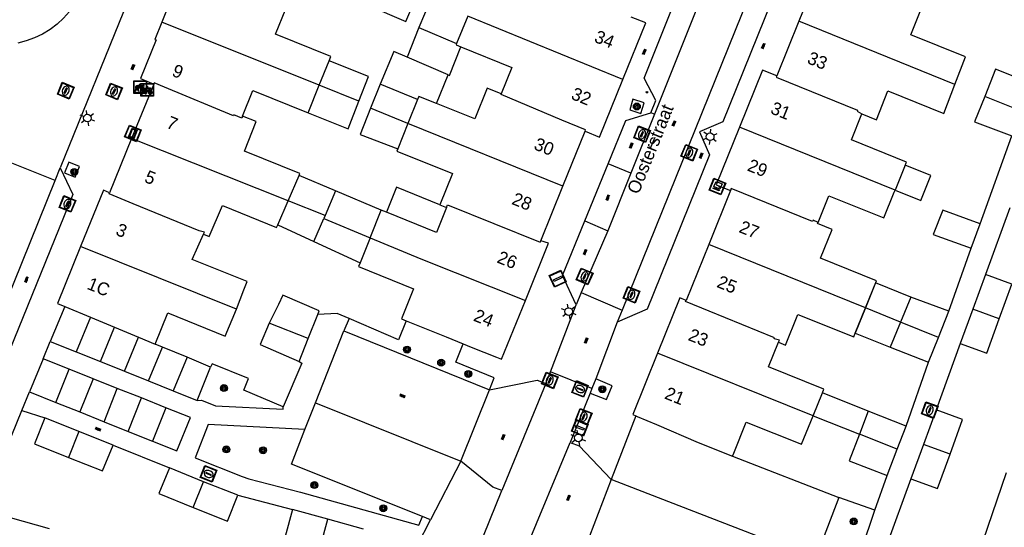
# Model space of a CAD drawing. Header units: metres. Extents: x 93870 to 95789, y 463036 to 464040.
# Tile 222 of 256: x 94705 to 94782, y 463645 to 463685. Entities that reach past the tile are written whole.
import ezdxf
from ezdxf.enums import TextEntityAlignment as Align

# ---------------------------------------------------------------- set-up
doc = ezdxf.new("R2010")
doc.units = ezdxf.units.M
doc.header["$LTSCALE"] = 25.4
for name, color, linetype in [('B_BEBOUWINGSGRENS_0', 1, 'Continuous'), ('B_LUIFEL_1', 200, 'Continuous'), ('B_TUSSENMUUR_0', 7, 'Continuous'), ('G_GRENS_ALGEMEEN_0', 7, 'Continuous'), ('Q_BOOM_0', 3, 'Continuous'), ('Q_CAI-KAST_0', 10, 'Continuous'), ('Q_FIETSENREK_0', 6, 'Continuous'), ('Q_INSPECTIE_OF_RIOOLPUT_0', 253, 'Continuous'), ('Q_KOLK_0', 254, 'Continuous'), ('Q_LICHTMAST_0', 2, 'Continuous'), ('Q_STRAATNAAMBORD_0', 7, 'Continuous'), ('Q_VERKEERSBORDPAAL_0', 40, 'Continuous'), ('S_GBKN_SYMBOOL_OV_GROOT_0', 7, 'Continuous'), ('T_HEK_0', 57, 'Continuous'), ('T_MUUR_30CM_0', 10, 'Continuous'), ('V_WEGGRENS_0', 7, 'Continuous'), ('Z_GBKN_HUISNUMMER_0', 252, 'Continuous'), ('Z_STRAATNAAM_0', 252, 'Continuous')]:
    doc.layers.add(name, color=color, linetype=linetype)
doc.layers.add('Q_AFSLUITPAAL_0', color=7, linetype='Continuous', true_color=0xf86a3a)
doc.layers.add('Q_PAALTJE_0', color=7, linetype='Continuous', true_color=0x666666)

# ---------------------------------------------------------------- blocks, each defined once
blk = doc.blocks.new('Q_STRAATNAAMBORD')
for points in [[(-0.5, 0.5), (0.5, 0.5), (0.5, -0.5), (-0.5, -0.5)], [(-0.369, 0.22), (0.358, 0.22), (0.358, -0.214), (-0.369, -0.214)]]:
    blk.add_lwpolyline(points, close=True)
for points in [[(-0.442, 0.464), (0.438, 0.464, -0.414214), (0.459, 0.442), (0.459, -0.437, -0.414214), (0.438, -0.459), (-0.442, -0.459, -0.414214), (-0.463, -0.437), (-0.463, 0.442), (-0.463, 0.444), (-0.463, 0.446), (-0.463, 0.448), (-0.462, 0.45), (-0.461, 0.451), (-0.46, 0.453), (-0.459, 0.455), (-0.458, 0.456), (-0.457, 0.457), (-0.456, 0.459), (-0.454, 0.46), (-0.453, 0.461), (-0.451, 0.462), (-0.449, 0.462), (-0.447, 0.463), (-0.446, 0.463), (-0.444, 0.464), (-0.442, 0.464)], [(-0.287, 0.16), (0.281, 0.16, -0.414214), (0.303, 0.139), (0.303, -0.134, -0.414214), (0.281, -0.156), (-0.287, -0.156, -0.414214), (-0.308, -0.134), (-0.308, 0.139), (-0.308, 0.14), (-0.308, 0.142), (-0.307, 0.144), (-0.307, 0.146), (-0.306, 0.148), (-0.305, 0.149), (-0.304, 0.151), (-0.303, 0.152), (-0.302, 0.154), (-0.3, 0.155), (-0.299, 0.156), (-0.297, 0.157), (-0.296, 0.158), (-0.294, 0.159), (-0.292, 0.159), (-0.29, 0.16), (-0.288, 0.16), (-0.287, 0.16)]]:
    blk.add_lwpolyline(points, format="xyb")
blk = doc.blocks.new('Q_CAI-KAST')
for points in [[(-0.5, 0.5), (0.5, 0.5), (0.5, -0.5), (-0.5, -0.5)], [(-0.262, 0.264), (0.25, 0.264), (0.25, 0.187), (-0.262, 0.187)], [(-0.262, 0.107), (0.25, 0.107), (0.25, -0.332), (-0.262, -0.332)]]:
    blk.add_lwpolyline(points, close=True)
blk.add_lwpolyline([(-0.442, 0.464), (0.438, 0.464, -0.414214), (0.459, 0.442), (0.459, -0.437, -0.414214), (0.438, -0.459), (-0.442, -0.459, -0.414214), (-0.463, -0.437), (-0.463, 0.442), (-0.463, 0.444), (-0.463, 0.446), (-0.463, 0.448), (-0.462, 0.45), (-0.461, 0.451), (-0.46, 0.453), (-0.459, 0.455), (-0.458, 0.456), (-0.457, 0.457), (-0.456, 0.459), (-0.454, 0.46), (-0.453, 0.461), (-0.451, 0.462), (-0.449, 0.462), (-0.447, 0.463), (-0.446, 0.463), (-0.444, 0.464), (-0.442, 0.464)], format="xyb")
blk.add_circle((-0.177, -0.034), 0.0354)
blk = doc.blocks.new('Q_LICHTMAST')
for points in [[(-0.26, 0.15), (-0.52, 0.3)], [(0, 0.3), (0, 0.6)], [(0.26, 0.15), (0.52, 0.3)], [(-0.26, -0.15), (-0.52, -0.3)], [(0, -0.3), (0, -0.6)], [(0.26, -0.15), (0.52, -0.3)]]:
    blk.add_lwpolyline(points)
blk.add_circle((0, 0), 0.3)
blk = doc.blocks.new('Q_VERKEERSBORDPAAL')
for points in [[(-0.5, 0.5), (0.5, 0.5), (0.5, -0.5), (-0.5, -0.5)], [(-0.08, 0.333), (0.071, 0.333), (0.071, -0.329), (-0.08, -0.329)]]:
    blk.add_lwpolyline(points, close=True)
blk.add_lwpolyline([(-0.442, 0.464), (0.438, 0.464, -0.414214), (0.459, 0.442), (0.459, -0.437, -0.414214), (0.438, -0.459), (-0.442, -0.459, -0.414214), (-0.463, -0.437), (-0.463, 0.442), (-0.463, 0.444), (-0.463, 0.446), (-0.463, 0.448), (-0.462, 0.45), (-0.461, 0.451), (-0.46, 0.453), (-0.459, 0.455), (-0.458, 0.456), (-0.457, 0.457), (-0.456, 0.459), (-0.454, 0.46), (-0.453, 0.461), (-0.451, 0.462), (-0.449, 0.462), (-0.447, 0.463), (-0.446, 0.463), (-0.444, 0.464), (-0.442, 0.464)], format="xyb")
blk = doc.blocks.new('Q_AFSLUITPAAL')
for points in [[(-0.5, 0.5), (0.5, 0.5), (0.5, -0.5), (-0.5, -0.5)], [(-0.08, 0.333), (0.071, 0.333), (0.071, -0.329), (-0.08, -0.329)]]:
    blk.add_lwpolyline(points, close=True)
blk.add_lwpolyline([(-0.442, 0.464), (0.438, 0.464, -0.414214), (0.459, 0.442), (0.459, -0.437, -0.414214), (0.438, -0.459), (-0.442, -0.459, -0.414214), (-0.463, -0.437), (-0.463, 0.442), (-0.463, 0.444), (-0.463, 0.446), (-0.463, 0.448), (-0.462, 0.45), (-0.461, 0.451), (-0.46, 0.453), (-0.459, 0.455), (-0.458, 0.456), (-0.457, 0.457), (-0.456, 0.459), (-0.454, 0.46), (-0.453, 0.461), (-0.451, 0.462), (-0.449, 0.462), (-0.447, 0.463), (-0.446, 0.463), (-0.444, 0.464), (-0.442, 0.464)], format="xyb")
blk = doc.blocks.new('Q_PAAL_STEEN')
for points in [[(-0.5, 0.5), (0.5, 0.5), (0.5, -0.5), (-0.5, -0.5)], [(-0.08, 0.33), (0.07, 0.33), (0.07, -0.33), (-0.08, -0.33)]]:
    blk.add_lwpolyline(points, close=True)
blk.add_lwpolyline([(-0.44, 0.46), (0.44, 0.46, -0.414214), (0.46, 0.44), (0.46, -0.44, -0.414214), (0.44, -0.46), (-0.44, -0.46, -0.414214), (-0.46, -0.44), (-0.46, 0.44), (-0.46, 0.44), (-0.46, 0.45), (-0.46, 0.45), (-0.46, 0.45), (-0.46, 0.45), (-0.46, 0.45), (-0.46, 0.45), (-0.46, 0.46), (-0.46, 0.46), (-0.46, 0.46), (-0.45, 0.46), (-0.45, 0.46), (-0.45, 0.46), (-0.45, 0.46), (-0.45, 0.46), (-0.45, 0.46), (-0.44, 0.46), (-0.44, 0.46)], format="xyb")
blk = doc.blocks.new('Q_PAALTJE')
at = {"color": 251, "true_color": 0x666666, "xscale": 0.1, "yscale": 0.1, "zscale": 0.01}
blk.add_blockref('Q_PAAL_STEEN', (0, 0), dxfattribs=at)
blk = doc.blocks.new('Q_KOLK')
blk.add_lwpolyline([(-0.5, 0.5), (0.5, 0.5), (0.5, -0.5), (-0.5, -0.5)], close=True)
for points in [[(-0.442, 0.464), (0.438, 0.464, -0.414214), (0.459, 0.442), (0.459, -0.437, -0.414214), (0.438, -0.459), (-0.442, -0.459, -0.414214), (-0.463, -0.437), (-0.463, 0.442, -0.414214), (-0.442, 0.464)], [(-0.345, 0.105, 0.380426), (-0.276, -0.18)], [(-0.008, 0.266, 0.240218), (-0.345, 0.105)], [(-0.194, 0.045, 0.853344), (-0.194, -0.032)], [(0.331, 0.111, 0.240191), (-0.008, 0.266)], [(0.185, -0.032, 0.849746), (0.185, 0.045)], [(0.267, -0.176, 0.380426), (0.331, 0.111)], [(-0.276, -0.18, 0.148452), (0.012, -0.257)], [(0.012, -0.257, 0.131742), (0.267, -0.176)]]:
    blk.add_lwpolyline(points, format="xyb")
for points in [[(-0.194, 0.045), (0.185, 0.045)], [(0.185, -0.032), (-0.194, -0.032)]]:
    blk.add_lwpolyline(points)
blk = doc.blocks.new('Q_INSPECTIE_OF_RIOOLPUT')
blk.add_lwpolyline([(-0.5, 0.5), (0.5, 0.5), (0.5, -0.5), (-0.5, -0.5)], close=True)
for points in [[(-0.442, 0.464), (0.438, 0.464, -0.414214), (0.459, 0.442), (0.459, -0.437, -0.414214), (0.438, -0.459), (-0.442, -0.459, -0.414214), (-0.463, -0.437), (-0.463, 0.442), (-0.463, 0.444), (-0.463, 0.446), (-0.463, 0.448), (-0.462, 0.45), (-0.461, 0.451), (-0.46, 0.453), (-0.459, 0.455), (-0.458, 0.456), (-0.457, 0.457), (-0.456, 0.459), (-0.454, 0.46), (-0.453, 0.461), (-0.451, 0.462), (-0.449, 0.462), (-0.447, 0.463), (-0.446, 0.463), (-0.444, 0.464), (-0.442, 0.464)], [(-0.345, 0.105, 0.380426), (-0.276, -0.18)], [(-0.008, 0.266, 0.240218), (-0.345, 0.105)], [(-0.194, 0.045, 0.853344), (-0.194, -0.032)], [(0.331, 0.111, 0.240191), (-0.008, 0.266)], [(0.185, -0.032, 0.849746), (0.185, 0.045)], [(0.267, -0.176, 0.380426), (0.331, 0.111)], [(-0.276, -0.18, 0.148452), (0.012, -0.257)], [(0.012, -0.257, 0.131742), (0.267, -0.176)]]:
    blk.add_lwpolyline(points, format="xyb")
for points in [[(-0.194, 0.045), (0.185, 0.045)], [(0.185, -0.032), (-0.194, -0.032)]]:
    blk.add_lwpolyline(points)
blk = doc.blocks.new('Q_FIETSENREK')
for points in [[(-0.5, 0.5), (0.5, 0.5), (0.5, -0.5), (-0.5, -0.5)], [(-0.063, 0.145), (0.184, 0.054), (0.037, -0.093)]]:
    blk.add_lwpolyline(points, close=True)
for points in [[(-0.442, 0.464), (0.438, 0.464, -0.414214), (0.459, 0.442), (0.459, -0.437, -0.414214), (0.438, -0.459), (-0.442, -0.459, -0.414214), (-0.463, -0.437), (-0.463, 0.442), (-0.463, 0.444), (-0.463, 0.446), (-0.463, 0.448), (-0.462, 0.45), (-0.461, 0.451), (-0.46, 0.453), (-0.459, 0.455), (-0.458, 0.456), (-0.457, 0.457), (-0.456, 0.459), (-0.454, 0.46), (-0.453, 0.461), (-0.451, 0.462), (-0.449, 0.462), (-0.447, 0.463), (-0.446, 0.463), (-0.444, 0.464), (-0.442, 0.464)], [(-0.181, 0.106, 0.847256), (-0.324, -0.144)], [(-0.193, 0.075, 0.842492), (-0.305, -0.118)], [(-0.171, 0.065, 0.053288), (-0.193, 0.075)], [(-0.185, -0.134, 0.502492), (-0.147, 0.044)], [(-0.149, 0.089, 0.06236), (-0.181, 0.106)], [(-0.165, -0.161, 0.494489), (-0.125, 0.068)], [(-0.324, -0.144, 0.089606), (-0.421, -0.348)], [(-0.296, -0.162, 0.110942), (-0.375, -0.348)], [(-0.294, -0.105, 0.006942), (-0.305, -0.118)], [(-0.296, -0.162, 0.02458), (-0.283, -0.168)], [(-0.212, -0.105, 0.381614), (-0.294, -0.105)], [(-0.283, -0.168, 0.148109), (-0.198, -0.173)], [(-0.223, -0.136, 0.533998), (-0.276, -0.136)], [(-0.276, -0.136, 0.009682), (-0.271, -0.138)], [(-0.271, -0.138, 0.120201), (-0.218, -0.144)], [(-0.218, -0.144, 0.003554), (-0.223, -0.136)], [(-0.185, -0.134, 0.017985), (-0.212, -0.105)], [(-0.122, -0.348, 0.075837), (-0.198, -0.173)], [(-0.075, -0.348, 0.094234), (-0.165, -0.161)], [(0.095, -0.16, 0.385208), (0.186, -0.333)], [(0.209, -0.054, 0.224648), (0.108, -0.128)], [(0.126, -0.171, 0.376993), (0.197, -0.303)], [(0.212, -0.086, 0.20829), (0.139, -0.139)], [(0.186, -0.333, 1), (0.287, -0.06)], [(0.197, -0.303, 1), (0.276, -0.09)], [(0.287, -0.06, 0.086253), (0.238, -0.051)], [(0.276, -0.09, 0.079305), (0.241, -0.083)]]:
    blk.add_lwpolyline(points, format="xyb")
for points in [[(-0.171, 0.065), (-0.263, -0.038), (-0.239, -0.059), (-0.147, 0.044)], [(0.081, 0.221), (-0.003, 0.252), (-0.149, 0.089)], [(-0.125, 0.068), (-0.086, 0.111), (0.018, -0.131), (0.095, -0.16)], [(0.238, -0.051), (0.229, 0.053), (0.261, 0.093), (0.302, 0.078), (0.314, 0.11), (0.192, 0.155), (0.18, 0.123), (0.231, 0.104), (0.207, 0.076), (-0.04, 0.167), (0, 0.216), (0.07, 0.191), (0.081, 0.221)], [(0.209, -0.054), (0.199, 0.029), (0.057, -0.108)], [(-0.421, -0.348), (-0.375, -0.348)], [(-0.122, -0.348), (-0.075, -0.348)], [(0.057, -0.108), (0.108, -0.128)], [(0.126, -0.171), (0.253, -0.218), (0.241, -0.083)], [(0.139, -0.139), (0.222, -0.17), (0.212, -0.086)]]:
    blk.add_lwpolyline(points)
blk = doc.blocks.new('Q_BOOM')
for radius in [0.27, 0.18, 0.09]:
    blk.add_circle((0, 0), radius)
blk = doc.blocks.new('S_GBKN_SYMBOOL_OV_GROOT')
for points in [[(-0.21875, 0.0625), (0.21875, 0.0625)], [(-0.21875, 0), (0.21875, 0)], [(-0.1875, 0.0625), (-0.1875, 0)], [(-0.125, 0.09375), (-0.125, 0.0625)], [(-0.125, 0), (-0.125, -0.0625)], [(-0.0625, 0.0625), (-0.0625, 0)], [(0, 0.09375), (0, 0.0625)], [(0, 0), (0, -0.0625)], [(0.0625, 0.0625), (0.0625, 0)], [(0.125, 0.09375), (0.125, 0.0625)], [(0.125, 0), (0.125, -0.0625)], [(0.1875, 0.0625), (0.1875, 0)], [(-0.21875, -0.0625), (0.21875, -0.0625)], [(-0.1875, -0.0625), (-0.1875, -0.09375)], [(-0.0625, -0.0625), (-0.0625, -0.09375)], [(0.0625, -0.0625), (0.0625, -0.09375)], [(0.1875, -0.0625), (0.1875, -0.09375)]]:
    blk.add_lwpolyline(points)

msp = doc.modelspace()

# ---------------------------------------------------------------- linework, layer by layer
at = {"layer": 'B_BEBOUWINGSGRENS_0'}
for p, q in [((94767.44, 463689.24), (94765.717, 463684.984)), ((94736.927, 463686.579), (94736.042, 463684.496)), ((94739.866, 463685.376), (94739.001, 463683.233)), ((94765.717, 463684.984), (94763.99, 463680.72)), ((94736.042, 463684.496), (94739.001, 463683.233)), ((94728.279, 463679.977), (94729.044, 463681.877)), ((94738.329, 463680.801), (94735.13, 463682.176)), ((94737.423, 463678.556), (94738.329, 463680.801)), ((94715.35, 463680.08), (94713.628, 463675.836)), ((94727.41, 463677.82), (94728.279, 463679.977)), ((94733.036, 463680.08), (94732.279, 463678.191)), ((94735.952, 463678.866), (94735.196, 463676.995)), ((94723.36, 463677.15), (94722.29, 463677.58)), ((94735.196, 463676.995), (94734.398, 463675.019)), ((94747.289, 463672.118), (94749.02, 463676.4)), ((94713.628, 463675.836), (94711.91, 463671.599)), ((94774.013, 463673.75), (94773.227, 463671.803)), ((94776.006, 463672.944), (94774.013, 463673.75)), ((94725.842, 463670.965), (94726.698, 463672.935)), ((94729.538, 463671.739), (94726.698, 463672.935)), ((94733.12, 463670.23), (94729.538, 463671.739)), ((94745.56, 463667.84), (94747.289, 463672.118)), ((94760.38, 463671.77), (94758.678, 463667.562)), ((94773.158, 463671.631), (94773.227, 463671.803)), ((94725.029, 463669.094), (94725.842, 463670.965)), ((94732.249, 463668.079), (94733.12, 463670.23)), ((94733.527, 463670.065), (94733.12, 463670.23)), ((94738.21, 463670.45), (94737.42, 463668.49)), ((94737.7, 463670.66), (94738.21, 463670.45)), ((94737.42, 463668.49), (94733.527, 463670.065)), ((94725.029, 463669.094), (94727.864, 463667.784)), ((94779.168, 463667.255), (94779.863, 463669.154)), ((94732.249, 463668.079), (94731.458, 463666.123)), ((94727.864, 463667.784), (94731.458, 463666.123)), ((94758.678, 463667.562), (94756.91, 463663.19)), ((94780.273, 463665.217), (94779.291, 463662.514)), ((94774.441, 463663.45), (94773.645, 463661.504)), ((94777.432, 463662.358), (94774.441, 463663.45)), ((94708.414, 463662.709), (94707.266, 463659.99)), ((94708.414, 463662.709), (94710.428, 463661.873)), ((94770.116, 463660.628), (94770.915, 463662.609)), ((94779.291, 463662.514), (94778.308, 463659.824)), ((94710.428, 463661.873), (94712.3, 463661.096)), ((94727.404, 463660.206), (94728.154, 463662.101)), ((94776.609, 463660.305), (94777.432, 463662.358)), ((94712.3, 463661.096), (94714.17, 463660.319)), ((94773.645, 463661.504), (94772.837, 463659.527)), ((94714.17, 463660.319), (94715.478, 463659.776)), ((94726.699, 463658.423), (94727.404, 463660.206)), ((94775.835, 463658.376), (94776.609, 463660.305)), ((94707.266, 463659.99), (94709.306, 463659.172)), ((94716.038, 463659.543), (94715.478, 463659.776)), ((94717.954, 463658.748), (94716.038, 463659.543)), ((94772.837, 463659.527), (94775.835, 463658.376)), ((94709.306, 463659.172), (94711.188, 463658.418)), ((94719.791, 463657.985), (94717.954, 463658.748)), ((94706.713, 463658.635), (94705.659, 463656.051)), ((94708.747, 463657.825), (94706.713, 463658.635)), ((94711.188, 463658.418), (94713.067, 463657.664)), ((94718.75, 463655.386), (94719.791, 463657.985)), ((94710.63, 463657.074), (94708.747, 463657.825)), ((94713.067, 463657.664), (94714.946, 463656.911)), ((94712.511, 463656.324), (94710.63, 463657.074)), ((94714.946, 463656.911), (94716.87, 463656.14)), ((94705.659, 463656.051), (94707.713, 463655.232)), ((94714.391, 463655.575), (94712.511, 463656.324)), ((94716.87, 463656.14), (94718.75, 463655.386)), ((94766.824, 463654.183), (94767.549, 463655.983)), ((94707.713, 463655.232), (94709.596, 463654.481)), ((94716.299, 463654.814), (94714.391, 463655.575)), ((94709.596, 463654.481), (94711.474, 463653.724)), ((94771.134, 463654.54), (94770.443, 463652.743)), ((94774.083, 463653.369), (94771.134, 463654.54)), ((94776.425, 463654.642), (94775.445, 463651.945)), ((94709.518, 463652.962), (94706.847, 463654.022)), ((94711.474, 463653.724), (94713.351, 463652.967)), ((94773.388, 463651.572), (94774.083, 463653.369)), ((94712.177, 463651.887), (94709.518, 463652.962)), ((94713.351, 463652.967), (94715.259, 463652.204)), ((94775.445, 463651.945), (94774.452, 463649.253)), ((94772.596, 463649.526), (94773.388, 463651.572)), ((94719.238, 463649.041), (94716.58, 463650.122)), ((94781.896, 463649.731), (94780.065, 463644.393)), ((94721.907, 463647.977), (94719.238, 463649.041)), ((94707.209, 463645.365), (94701.891, 463646.854)), ((94728.947, 463646.107), (94726.177, 463646.865)), ((94731.732, 463645.346), (94728.947, 463646.107))]:
    msp.add_line(p, q, dxfattribs=at)
for points in [[(94718.94, 463688.93), (94717.9, 463689.35), (94716.67, 463686.3), (94716.56, 463686.34), (94715.987, 463684.918)], [(94732.065, 463686.236), (94735.033, 463684.97), (94735.904, 463686.996)], [(94729.044, 463681.877), (94729.19, 463682.24), (94724.87, 463683.98), (94725.67, 463685.95)], [(94777.897, 463680.054), (94778.71, 463682.2), (94774.44, 463683.92), (94775.39, 463686.27)], [(94715.987, 463684.918), (94715.44, 463683.56), (94715.54, 463683.52), (94714.31, 463680.5), (94715.35, 463680.08)], [(94751.966, 463680.426), (94753.76, 463684.86), (94752.63, 463685.31)], [(94735.13, 463682.176), (94734.109, 463682.618), (94733.036, 463680.08)], [(94739.001, 463683.233), (94738.96, 463683.13), (94739.317, 463682.986)], [(94739.317, 463682.986), (94743.31, 463681.37), (94742.48, 463679.32)], [(94731.371, 463678.735), (94732.117, 463680.666), (94729.044, 463681.877)], [(94763.99, 463680.72), (94762.88, 463681.16), (94761.086, 463676.717)], [(94783.878, 463680.117), (94781.055, 463681.235), (94780.217, 463679.115)], [(94749.02, 463676.4), (94750.15, 463675.94), (94751.966, 463680.426)], [(94722.29, 463677.58), (94723.09, 463679.57), (94727.41, 463677.82)], [(94742.48, 463679.32), (94741.38, 463679.76), (94740.41, 463677.35), (94737.423, 463678.556)], [(94770.63, 463677.74), (94771.76, 463677.28), (94772.67, 463679.55), (94777.04, 463677.79), (94777.897, 463680.054)], [(94727.41, 463677.82), (94730.536, 463676.571), (94731.371, 463678.735)], [(94737.423, 463678.556), (94736.05, 463679.11), (94735.952, 463678.866)], [(94780.217, 463679.115), (94779.428, 463677.117), (94782.343, 463676.026)], [(94732.279, 463678.191), (94731.462, 463676.151), (94734.398, 463675.019)], [(94726.698, 463672.935), (94726.77, 463673.1), (94722.43, 463674.85), (94723.36, 463677.15)], [(94774.013, 463673.75), (94774.053, 463673.849), (94774.11, 463673.99), (94769.81, 463675.72), (94770.63, 463677.74)], [(94761.086, 463676.717), (94759.27, 463672.22), (94760.38, 463671.77)], [(94734.398, 463675.019), (94734.33, 463674.85), (94738.68, 463673.09), (94737.7, 463670.66)], [(94773.227, 463671.803), (94775.221, 463670.998), (94776.006, 463672.944)], [(94711.91, 463671.599), (94711.43, 463671.8), (94709.638, 463667.39)], [(94767.221, 463669.283), (94768.05, 463671.36), (94772.35, 463669.63), (94773.158, 463671.631)], [(94719.24, 463668.37), (94719.69, 463668.18), (94720.71, 463670.59)], [(94720.71, 463670.59), (94724.94, 463668.89), (94725.029, 463669.094)], [(94779.863, 463669.154), (94776.944, 463670.223), (94776.208, 463668.342), (94779.168, 463667.255)], [(94770.915, 463662.609), (94771.77, 463664.73), (94767.41, 463666.49), (94768.31, 463668.72), (94767.18, 463669.18), (94767.221, 463669.283)], [(94721.818, 463662.498), (94722.391, 463664.016), (94722.65, 463664.66), (94718.36, 463666.38), (94719.24, 463668.37)], [(94709.638, 463667.39), (94707.83, 463662.941), (94708.414, 463662.709)], [(94744.366, 463663.176), (94746.18, 463667.66), (94745.56, 463667.84)], [(94731.458, 463666.123), (94731.34, 463665.83), (94735.64, 463664.08), (94734.69, 463661.75), (94735.051, 463661.604)], [(94781.359, 463661.763), (94782.341, 463664.466), (94780.273, 463665.217)], [(94728.154, 463662.101), (94728.26, 463662.368), (94725.44, 463663.591), (94725.098, 463662.873), (94724.363, 463661.409)], [(94756.91, 463663.19), (94756.43, 463663.39), (94754.688, 463659.079)], [(94739.509, 463659.802), (94740.144, 463659.545), (94742.11, 463658.75), (94742.51, 463658.59), (94744.366, 463663.176)], [(94715.478, 463659.776), (94716.46, 463662.21), (94720.94, 463660.41), (94721.818, 463662.498)], [(94764.13, 463659.93), (94764.68, 463659.7), (94765.64, 463662.1)], [(94765.64, 463662.1), (94770, 463660.34), (94770.116, 463660.628)], [(94778.308, 463659.824), (94780.381, 463659.071), (94781.359, 463661.763)], [(94724.363, 463661.409), (94723.66, 463659.735), (94726.699, 463658.423)], [(94735.051, 463661.604), (94736.222, 463661.13), (94738.183, 463660.338), (94739.509, 463659.802)], [(94767.549, 463655.983), (94767.66, 463656.26), (94763.35, 463658), (94764.13, 463659.93)], [(94754.688, 463659.079), (94752.75, 463654.28), (94752.978, 463654.186)], [(94715.259, 463652.204), (94717.17, 463651.441), (94718.215, 463654.05), (94716.299, 463654.814)], [(94752.978, 463654.186), (94753.09, 463654.14), (94754.591, 463653.501), (94757.86, 463652.11), (94760.54, 463651.03)], [(94760.54, 463651.03), (94760.637, 463651.27), (94761.61, 463653.69), (94765.93, 463651.96), (94766.824, 463654.183)], [(94777.513, 463651.194), (94778.493, 463653.891), (94776.425, 463654.642)], [(94706.847, 463654.022), (94706.045, 463652.005), (94708.708, 463650.939)], [(94770.443, 463652.743), (94769.646, 463650.671), (94772.596, 463649.526)], [(94708.708, 463650.939), (94711.364, 463649.875), (94712.177, 463651.887)], [(94774.452, 463649.253), (94776.533, 463648.497), (94777.513, 463651.194)], [(94716.58, 463650.122), (94715.762, 463648.112), (94718.431, 463647.037)], [(94718.431, 463647.037), (94721.103, 463645.961), (94721.907, 463647.977)], [(94726.177, 463646.865), (94725.604, 463644.772), (94728.365, 463644.007)]]:
    msp.add_lwpolyline(points, dxfattribs=at)
at = {"layer": 'B_LUIFEL_1'}
for p, q in [((94736.042, 463684.496), (94735.13, 463682.176)), ((94773.645, 463661.504), (94770.915, 463662.609)), ((94770.116, 463660.628), (94772.837, 463659.527)), ((94771.134, 463654.54), (94767.549, 463655.983)), ((94766.824, 463654.183), (94770.443, 463652.743))]:
    msp.add_line(p, q, dxfattribs=at)
for points in [[(94738.329, 463680.801), (94738.439, 463680.753), (94739.317, 463682.986)], [(94737.7, 463670.66), (94734.315, 463672.02), (94733.527, 463670.065)], [(94774.441, 463663.45), (94771.702, 463664.559), (94770.915, 463662.609)], [(94770.915, 463662.609), (94770.116, 463660.628), (94770.116, 463660.628)]]:
    msp.add_lwpolyline(points, dxfattribs=at)
at = {"layer": 'B_TUSSENMUUR_0'}
for p, q in [((94728.279, 463679.977), (94715.987, 463684.918)), ((94751.966, 463680.426), (94739.866, 463685.376)), ((94777.897, 463680.054), (94765.717, 463684.984)), ((94731.371, 463678.735), (94728.279, 463679.977)), ((94735.952, 463678.866), (94733.036, 463680.08)), ((94783.083, 463677.956), (94780.217, 463679.115)), ((94735.196, 463676.995), (94732.279, 463678.191)), ((94747.289, 463672.118), (94735.196, 463676.995)), ((94773.227, 463671.803), (94761.086, 463676.717)), ((94725.842, 463670.965), (94713.628, 463675.836)), ((94729.538, 463671.739), (94728.724, 463669.815)), ((94728.724, 463669.815), (94725.842, 463670.965)), ((94727.864, 463667.784), (94728.627, 463669.585)), ((94728.724, 463669.815), (94728.627, 463669.585)), ((94728.627, 463669.585), (94732.249, 463668.079)), ((94721.818, 463662.498), (94709.638, 463667.39)), ((94770.915, 463662.609), (94758.678, 463667.562)), ((94781.359, 463661.763), (94779.291, 463662.514)), ((94710.428, 463661.873), (94709.306, 463659.172)), ((94711.188, 463658.418), (94712.3, 463661.096)), ((94727.404, 463660.206), (94724.363, 463661.409)), ((94776.609, 463660.305), (94773.645, 463661.504)), ((94713.067, 463657.664), (94714.17, 463660.319)), ((94714.946, 463656.911), (94716.038, 463659.543)), ((94717.954, 463658.748), (94716.87, 463656.14)), ((94766.824, 463654.183), (94754.688, 463659.079)), ((94707.713, 463655.232), (94708.747, 463657.825)), ((94710.63, 463657.074), (94709.596, 463654.481)), ((94711.474, 463653.724), (94712.511, 463656.324)), ((94713.351, 463652.967), (94714.391, 463655.575)), ((94716.299, 463654.814), (94715.259, 463652.204)), ((94709.518, 463652.962), (94708.708, 463650.939)), ((94773.388, 463651.572), (94770.443, 463652.743)), ((94777.513, 463651.194), (94775.445, 463651.945)), ((94718.431, 463647.037), (94719.238, 463649.041)), ((94728.365, 463644.007), (94728.947, 463646.107))]:
    msp.add_line(p, q, dxfattribs=at)
for points in [[(94763.99, 463680.72), (94763.949, 463680.619), (94770.301, 463678.047), (94770.263, 463677.954), (94770.63, 463677.74)], [(94722.29, 463677.58), (94722.228, 463677.427), (94721.62, 463677.687), (94721.583, 463677.594), (94716.199, 463679.835), (94715.387, 463680.173), (94715.35, 463680.08)], [(94749.02, 463676.4), (94749.057, 463676.493), (94747.215, 463677.269), (94742.462, 463679.269), (94742.48, 463679.32)], [(94767.221, 463669.283), (94766.82, 463669.445), (94766.782, 463669.352), (94760.44, 463671.919), (94760.38, 463671.77)], [(94719.24, 463668.37), (94719.308, 463668.524), (94718.903, 463668.618), (94713.737, 463670.738), (94711.871, 463671.503), (94711.91, 463671.599)], [(94738.21, 463670.45), (94738.288, 463670.643), (94745.523, 463667.747), (94745.56, 463667.84)], [(94732.249, 463668.079), (94736.2, 463666.436), (94744.366, 463663.176)], [(94764.13, 463659.93), (94764.189, 463660.075), (94763.785, 463660.186), (94763.823, 463660.279), (94758.724, 463662.343), (94756.871, 463663.093), (94756.91, 463663.19)]]:
    msp.add_lwpolyline(points, dxfattribs=at)
at = {"layer": 'G_GRENS_ALGEMEEN_0'}
for p, q in [((94730.609, 463661.772), (94730.201, 463660.802)), ((94771.636, 463646.817), (94768.835, 463647.803))]:
    msp.add_line(p, q, dxfattribs=at)
for points in [[(94730.609, 463661.772), (94729.682, 463662.172), (94728.154, 463662.101)], [(94735.051, 463661.604), (94734.448, 463660.114), (94730.609, 463661.772)], [(94725.451, 463654.874), (94722.395, 463656.183), (94722.763, 463657.082), (94719.92, 463658.227), (94719.791, 463657.985)], [(94726.699, 463658.423), (94726.906, 463658.298), (94725.451, 463654.874)], [(94718.75, 463655.386), (94719.083, 463655.413), (94720.183, 463654.957), (94725.445, 463654.689), (94725.451, 463654.874)], [(94727.157, 463653.109), (94719.603, 463653.493), (94718.58, 463650.909), (94722.26, 463649.448), (94722.77, 463649.272), (94726.822, 463648.225), (94736.055, 463645.64), (94736.324, 463646.321)]]:
    msp.add_lwpolyline(points, dxfattribs=at)
at = {"layer": 'T_HEK_0'}
for p, q in [((94782.177, 463670.404), (94780.273, 463665.217)), ((94706.713, 463658.635), (94707.266, 463659.99)), ((94778.308, 463659.824), (94776.425, 463654.642)), ((94705.07, 463654.608), (94705.659, 463656.051)), ((94705.07, 463654.608), (94706.847, 463654.022)), ((94712.177, 463651.887), (94716.58, 463650.122)), ((94774.452, 463649.253), (94772.543, 463644.059)), ((94721.907, 463647.977), (94726.177, 463646.865)), ((94735.933, 463644.093), (94736.954, 463646.065))]:
    msp.add_line(p, q, dxfattribs=at)
at = {"layer": 'T_MUUR_30CM_0'}
msp.add_line((94701.891, 463646.854), (94705.07, 463654.608), dxfattribs=at)
at = {"layer": 'V_WEGGRENS_0'}
for p, q in [((94760.022, 463691.691), (94754.435, 463677.728)), ((94763.225, 463690.418), (94751.916, 463662.431)), ((94713.338, 463686.554), (94708.05, 463673.541)), ((94752.764, 463678.899), (94752.51, 463678.062)), ((94754.435, 463677.728), (94752.594, 463673.125)), ((94754.435, 463677.728), (94754.16, 463677.838)), ((94779.863, 463669.154), (94782.343, 463676.026)), ((94707.655, 463672.549), (94704.15, 463673.948)), ((94707.655, 463672.549), (94708.05, 463673.541)), ((94708.05, 463673.541), (94709.028, 463671.452)), ((94709.563, 463673.645), (94708.733, 463673.984)), ((94749.015, 463669.401), (94750.83, 463673.845)), ((94752.594, 463673.125), (94750.83, 463673.845)), ((94701.822, 463658.106), (94707.655, 463672.549)), ((94752.594, 463673.125), (94750.791, 463668.619)), ((94709.028, 463671.452), (94703.337, 463657.489)), ((94749.015, 463669.401), (94750.791, 463668.619)), ((94750.791, 463668.619), (94748.712, 463663.807)), ((94777.432, 463662.358), (94779.168, 463667.255)), ((94748.712, 463663.807), (94748.32, 463662.839)), ((94748.712, 463663.807), (94751.916, 463662.431)), ((94746.328, 463657.62), (94748.32, 463662.839)), ((94751.916, 463662.431), (94751.54, 463661.5)), ((94751.54, 463661.5), (94749.867, 463657.061)), ((94727.989, 463655.186), (94730.201, 463660.802)), ((94730.201, 463660.802), (94741.559, 463656.221)), ((94774.083, 463653.369), (94775.835, 463658.376)), ((94745.955, 463656.693), (94746.328, 463657.62)), ((94749.564, 463656.325), (94746.328, 463657.62)), ((94745.955, 463656.693), (94742.524, 463648.343)), ((94749.867, 463657.061), (94749.564, 463656.325)), ((94739.325, 463650.649), (94741.559, 463656.221)), ((94749.417, 463655.962), (94747.859, 463652.11)), ((94749.564, 463656.325), (94749.417, 463655.962)), ((94727.157, 463653.109), (94727.989, 463655.186)), ((94727.989, 463655.186), (94739.325, 463650.649)), ((94752.978, 463654.186), (94751.061, 463649.213)), ((94744.409, 463643.764), (94747.859, 463652.11)), ((94760.54, 463651.03), (94768.835, 463647.803)), ((94739.325, 463650.649), (94736.954, 463646.065)), ((94771.636, 463646.817), (94772.596, 463649.526)), ((94751.061, 463649.213), (94749.022, 463643.905)), ((94767.009, 463643.049), (94751.061, 463649.213)), ((94740.088, 463642.346), (94742.524, 463648.343)), ((94768.835, 463647.803), (94767.009, 463643.049)), ((94769.171, 463639.397), (94771.636, 463646.817)), ((94736.954, 463646.065), (94736.324, 463646.321))]:
    msp.add_line(p, q, dxfattribs=at)
for points in [[(94754.16, 463677.838), (94754.541, 463678.795), (94753.63, 463680.546), (94758.13, 463691.824), (94760.439, 463692.72)], [(94763.65, 463691.47), (94764.645, 463689.19), (94759.78, 463677.13), (94757.959, 463676.339), (94758.739, 463674.56), (94753.87, 463662.5), (94751.54, 463661.5)], [(94710.054, 463688.097), (94709.831, 463687.516), (94709.541, 463686.889), (94709.19, 463686.295), (94708.783, 463685.737), (94708.324, 463685.222), (94707.816, 463684.754), (94707.265, 463684.338), (94706.676, 463683.978), (94706.054, 463683.678), (94705.406, 463683.44), (94704.738, 463683.266)], [(94752.51, 463678.062), (94753.376, 463677.768), (94753.63, 463678.606), (94752.764, 463678.899)], [(94750.83, 463673.845), (94752.209, 463677.22), (94754.16, 463677.838)], [(94708.733, 463673.984), (94708.39, 463673.145), (94709.22, 463672.806), (94709.563, 463673.645)], [(94748.32, 463662.839), (94747.27, 463665.13), (94749.015, 463669.401)], [(94741.559, 463656.221), (94741.935, 463657.158), (94738.927, 463658.364), (94739.509, 463659.802)], [(94741.559, 463656.221), (94745.273, 463656.969), (94745.955, 463656.693)], [(94749.417, 463655.962), (94750.703, 463655.442), (94751.147, 463656.533), (94749.867, 463657.061)], [(94736.324, 463646.321), (94726.11, 463650.401), (94727.157, 463653.109)], [(94747.859, 463652.11), (94748.555, 463651.844), (94751.061, 463649.213)], [(94742.524, 463648.343), (94741.829, 463648.614), (94739.325, 463650.649)]]:
    msp.add_lwpolyline(points, dxfattribs=at)
at = {"layer": 'Z_STRAATNAAM_0'}
msp.add_line((94754.111, 463675.01), (94754.486, 463675.937), dxfattribs=at)

# ---------------------------------------------------------------- block references
at = {"layer": 'Q_AFSLUITPAAL_0', "rotation": 67.97838079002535}
msp.add_blockref('Q_AFSLUITPAAL', (94748.615, 463653.248), dxfattribs=at)
at = {"layer": 'Q_BOOM_0'}
for p, rotation in [((94753.066, 463678.326), 161.2480653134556), ((94709.155, 463673.216), 67.76427311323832), ((94735.132, 463659.351), 158.0343972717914), ((94737.792, 463658.329), 158.0343972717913), ((94739.909, 463657.454), 158.1526278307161), ((94720.838, 463656.349), 158.0632054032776), ((94750.371, 463656.252), 157.5838525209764), ((94721.03, 463651.563), 158.3463843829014), ((94723.886, 463651.495), 177.0899315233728), ((94727.899, 463648.772), 164.3591346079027), ((94733.275, 463646.969), 158.2256761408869), ((94769.996, 463645.934), 71.6229842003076)]:
    msp.add_blockref('Q_BOOM', p, dxfattribs=dict(at, rotation=rotation))
at = {"layer": 'Q_CAI-KAST_0', "rotation": 157.9321004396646}
msp.add_blockref('Q_CAI-KAST', (94759.352, 463672.078), dxfattribs=at)
at = {"layer": 'Q_FIETSENREK_0'}
for p in [(94714.298, 463679.841), (94714.849, 463679.625)]:
    msp.add_blockref('Q_FIETSENREK', p, dxfattribs=at)
at = {"layer": 'Q_INSPECTIE_OF_RIOOLPUT_0'}
for p, rotation in [((94708.489, 463679.56), 67.88500111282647), ((94748.628, 463656.275), 158.1894329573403)]:
    msp.add_blockref('Q_INSPECTIE_OF_RIOOLPUT', p, dxfattribs=dict(at, rotation=rotation))
at = {"layer": 'Q_KOLK_0'}
for p, rotation in [((94712.26, 463679.5), 67.88500111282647), ((94753.47, 463676.16), 68.20073666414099), ((94757.16, 463674.72), 67.99732842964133), ((94708.62, 463670.72), 67.82531270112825), ((94748.989, 463665.06), 66.63348816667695), ((94752.65, 463663.63), 67.99732842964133), ((94746.274, 463656.947), 68.08146494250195), ((94775.933, 463654.624), 70.0305406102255), ((94748.916, 463654.114), 67.97838079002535), ((94719.632, 463649.65), 158.2652436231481)]:
    msp.add_blockref('Q_KOLK', p, dxfattribs=dict(at, rotation=rotation))
at = {"layer": 'Q_LICHTMAST_0'}
for p, rotation in [((94710.18, 463677.421), 67.88500111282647), ((94758.786, 463675.966), 113.6749792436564), ((94747.745, 463662.315), 69.10902894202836), ((94748.496, 463652.46), 67.97838079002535)]:
    msp.add_blockref('Q_LICHTMAST', p, dxfattribs=dict(at, rotation=rotation))
at = {"layer": 'Q_PAALTJE_0', "rotation": 117.4867936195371}
msp.add_blockref('Q_PAALTJE', (94753.855, 463679.439), dxfattribs=at)
at = {"layer": 'Q_STRAATNAAMBORD_0', "rotation": 67.91518035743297}
msp.add_blockref('Q_STRAATNAAMBORD', (94713.733, 463676.227), dxfattribs=at)
at = {"layer": 'Q_VERKEERSBORDPAAL_0', "rotation": 114.6227036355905}
msp.add_blockref('Q_VERKEERSBORDPAAL', (94746.89, 463664.876), dxfattribs=at)
at = {"layer": 'S_GBKN_SYMBOOL_OV_GROOT_0'}
for p, rotation in [((94762.944, 463683.055), 68.03086809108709), ((94753.654, 463682.601), 68.24765861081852), ((94713.735, 463681.41), 67.83968087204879), ((94755.969, 463677.01), 68.200736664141), ((94752.633, 463675.288), 68.20073666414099), ((94758.092, 463674.497), 68.01452606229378), ((94750.804, 463671.218), 68.19201386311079), ((94749.03, 463666.969), 67.77657650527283), ((94705.425, 463664.82), 68.00801739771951), ((94749.122, 463660.066), 69.10902894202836), ((94734.781, 463655.726), 158.0343972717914), ((94711.015, 463653.132), 157.9871405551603), ((94742.64, 463652.532), 67.66232748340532), ((94747.735, 463647.788), 67.54118475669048)]:
    msp.add_blockref('S_GBKN_SYMBOOL_OV_GROOT', p, dxfattribs=dict(at, rotation=rotation))

# ---------------------------------------------------------------- texts
at = {"layer": 'Z_GBKN_HUISNUMMER_0', "linetype": 'Continuous'}
for s, rotation, p in [('34', 338, (94750.546, 463683.581)), ('33', 337.9, (94767.171, 463681.913)), ('9', 337.8, (94717.24, 463681.067)), ('32', 337.9, (94748.741, 463679.121)), ('31', 338, (94764.301, 463678.002)), ('7', 337.9, (94716.805, 463677.019)), ('30', 338, (94745.836, 463675.196)), ('29', 338, (94762.496, 463673.532)), ('5', 337.9, (94715.086, 463672.778)), ('28', 338, (94744.107, 463670.915)), ('27', 338, (94761.847, 463668.729)), ('3', 337.9, (94712.85, 463668.654)), ('26', 338, (94742.955, 463666.356)), ('1C', 337.9, (94711.06, 463664.249)), ('25', 338, (94760.112, 463664.439)), ('24', 337.9, (94741.121, 463661.821)), ('23', 338, (94757.877, 463660.298)), ('21', 338, (94756.037, 463655.743))]:
    msp.add_text(s, height=1, rotation=rotation, dxfattribs=at).set_placement(p, align=Align.MIDDLE)
at = {"layer": 'Z_STRAATNAAM_0', "linetype": 'Continuous'}
msp.add_text('Oosterstraat', height=1, rotation=67.97515, dxfattribs=at).set_placement((94754.111, 463675.01), align=Align.MIDDLE)

doc.saveas('drawing.dxf')
